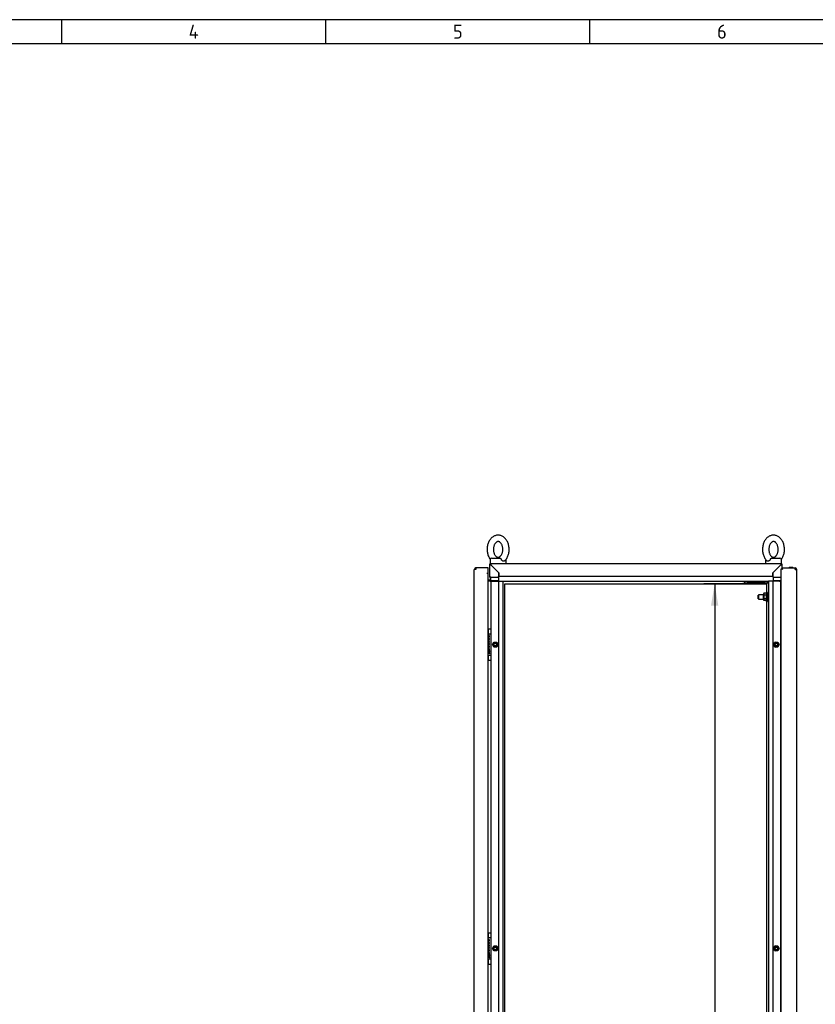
# Model space of a CAD drawing. Extents: x -11 to 412, y 11 to 308.
# Tile 4 of 9: x 104 to 204, y 163 to 288. Entities that reach past the tile are written whole.
import ezdxf
from ezdxf.lldxf.tags import DXFTag

# ---------------------------------------------------------------- set-up
doc = ezdxf.new("R2010")
doc.units = 0
doc.layers.get('0').update_dxf_attribs({"linetype": 'CONTINUOUS'})
for name, color, linetype in [('_TRANSLATION', 7, 'CONTINUOUS'), ('AE00100_03', 7, 'CONTINUOUS'), ('AE00198_03', 7, 'CONTINUOUS'), ('AE00217_25', 7, 'CONTINUOUS'), ('AE00219_00', 7, 'CONTINUOUS'), ('AE00219_03', 7, 'CONTINUOUS'), ('AE00224_00', 7, 'CONTINUOUS'), ('AE00368_00', 7, 'CONTINUOUS'), ('AE00500_10', 7, 'CONTINUOUS'), ('AE00715_01', 7, 'CONTINUOUS'), ('DEFAULT', 7, 'CONTINUOUS'), ('DV2__TRANSLATION', 7, 'CONTINUOUS'), ('F0000001_24', 7, 'CONTINUOUS'), ('F0000001_44', 7, 'CONTINUOUS'), ('F0000001_45', 7, 'CONTINUOUS'), ('M0000000_06', 7, 'CONTINUOUS'), ('M0000000_14', 7, 'CONTINUOUS'), ('M0000000_39', 7, 'CONTINUOUS'), ('M0000000_54', 7, 'CONTINUOUS'), ('M0000000_59', 7, 'CONTINUOUS'), ('M0000000_70', 7, 'CONTINUOUS')]:
    doc.layers.add(name, color=color, linetype=linetype)
doc.styles.add('SEACAD_ARIAL', font='arial.ttf')
doc.styles.add('SEACAD_ARIALI', font='ariali.ttf')
tags = doc.linetypes.add('CENTER2', pattern=[28.575, 19.05, -3.175, 3.175, -3.175]).pattern_tags.tags
tags[10:11] = [DXFTag(74, 4), DXFTag(75, 0), DXFTag(340, '0'), DXFTag(46, 0.0), DXFTag(50, 0.0), DXFTag(44, 0.0), DXFTag(45, 0.0)]
tags[8:9] = [DXFTag(74, 4), DXFTag(75, 0), DXFTag(340, '0'), DXFTag(46, 0.0), DXFTag(50, 0.0), DXFTag(44, 0.0), DXFTag(45, 0.0)]
tags[6:7] = [DXFTag(74, 4), DXFTag(75, 0), DXFTag(340, '0'), DXFTag(46, 0.0), DXFTag(50, 0.0), DXFTag(44, 0.0), DXFTag(45, 0.0)]
tags[4:5] = [DXFTag(74, 4), DXFTag(75, 0), DXFTag(340, '0'), DXFTag(46, 0.0), DXFTag(50, 0.0), DXFTag(44, 0.0), DXFTag(45, 0.0)]
doc.dimstyles.new('ISO', dxfattribs={"dimtxt": 2.75, "dimasz": 2.75, "dimexe": 1.375, "dimexo": 1.375, "dimgap": 0.6875, "dimtad": 1, "dimdec": 1, "dimlfac": 15, "dimtxsty": 'SEACAD_ARIAL', "dimblk1": '_SE_FILLED', "dimblk2": '_SE_FILLED', "dimsah": 1, "dimcen": 1.375, "dimazin": 3, "dimtfac": 0.7, "dimtdec": 3, "dimtmove": 0, "dimatfit": 3})

# ---------------------------------------------------------------- blocks, each defined once
blk = doc.blocks.new('SE1')
at = {"layer": 'AE00100_03', "color": 7, "linetype": 'CONTINUOUS'}
blk.add_line((201.06, 218.52), (201.42, 218.52), dxfattribs=at)
for centre, start, end in [((201.06, 218.44), 90, 180), ((201.42, 218.44), 0, 90)]:
    blk.add_arc(centre, 0.0867, start, end, dxfattribs=at)
at = {"layer": 'AE00198_03', "color": 7, "linetype": 'CONTINUOUS'}
for p, q in [((163.06, 210.14), (163.06, 210.62)), ((163.1, 210.62), (163.06, 210.62)), ((163.06, 206.92), (163.06, 207.4)), ((163.06, 206.92), (163.1, 206.92)), ((163.06, 172.29), (163.06, 171.8)), ((163.1, 172.29), (163.06, 172.29)), ((163.06, 169.07), (163.06, 168.59)), ((163.06, 168.59), (163.1, 168.59))]:
    blk.add_line(p, q, dxfattribs=at)
for centre, start, end in [((163.42, 210.23), 132.1747, 135.145), ((163.42, 207.32), 224.855, 227.8253), ((163.42, 171.89), 132.1747, 135.145), ((163.42, 168.98), 224.855, 227.8253)]:
    blk.add_arc(centre, 0.533, start, end, dxfattribs=at)
at = {"layer": 'AE00217_25', "color": 7, "linetype": 'CONTINUOUS'}
for p, q in [((197.19, 215.04), (197.1, 214.99)), ((197.1, 214.55), (197.1, 214.99)), ((197.19, 214.5), (197.19, 215.04)), ((197.77, 215.04), (197.19, 215.04)), ((198.4, 215.04), (198.27, 215.04)), ((197.1, 214.55), (197.19, 214.5)), ((197.19, 214.5), (197.77, 214.5)), ((198.27, 214.5), (198.4, 214.5))]:
    blk.add_line(p, q, dxfattribs=at)
at = {"layer": 'AE00219_00', "color": 7, "linetype": 'CONTINUOUS'}
for p, q in [((195.47, 216.57), (195.44, 216.54)), ((195.44, 216.54), (196.24, 216.54)), ((195.44, 216.54), (195.44, 216.5)), ((195.44, 216.5), (196.24, 216.5)), ((195.64, 216.77), (195.64, 216.74)), ((196.04, 216.74), (196.04, 216.77)), ((196.24, 216.54), (196.2, 216.57)), ((196.24, 216.5), (196.24, 216.54)), ((197.14, 216.57), (197.1, 216.54)), ((197.1, 216.54), (197.9, 216.54)), ((197.1, 216.54), (197.1, 216.5)), ((197.1, 216.5), (197.9, 216.5)), ((197.3, 216.77), (197.3, 216.74)), ((197.7, 216.74), (197.7, 216.77)), ((197.9, 216.54), (197.87, 216.57)), ((197.9, 216.5), (197.9, 216.54))]:
    blk.add_line(p, q, dxfattribs=at)
at = {"layer": 'AE00219_03', "color": 7, "linetype": 'CONTINUOUS'}
for p, q in [((201.98, 210.67), (201.97, 210.67)), ((201.98, 209.87), (201.98, 210.67)), ((201.97, 209.87), (201.98, 209.87)), ((201.98, 172.34), (201.97, 172.34)), ((201.97, 171.54), (201.98, 171.54)), ((201.98, 171.54), (201.98, 172.34))]:
    blk.add_line(p, q, dxfattribs=at)
at = {"layer": 'AE00224_00', "color": 7, "linetype": 'CONTINUOUS'}
for p, q in [((197.84, 215.23), (197.77, 215.14)), ((197.77, 214.4), (197.77, 215.14)), ((198.1, 215.23), (197.84, 215.23)), ((198.1, 215), (197.84, 215)), ((198.17, 215.34), (198.1, 215.17)), ((198.1, 215.23), (198.1, 215.12)), ((198.1, 215.12), (198.1, 215)), ((198.1, 215), (198.1, 214.77)), ((198.17, 214.2), (198.17, 215.34)), ((198.27, 215.34), (198.17, 215.34)), ((198.27, 214.2), (198.27, 215.34)), ((197.77, 214.4), (197.84, 214.31)), ((198.1, 214.54), (197.84, 214.54)), ((198.1, 214.31), (197.84, 214.31)), ((198.1, 214.77), (198.1, 214.54)), ((198.1, 214.54), (198.1, 214.42)), ((198.1, 214.42), (198.1, 214.31)), ((198.1, 214.37), (198.17, 214.2)), ((198.17, 214.2), (198.27, 214.2))]:
    blk.add_line(p, q, dxfattribs=at)
for points, knots in [([(197.84, 215.23), (197.81, 215.2), (197.8, 215.16), (197.8, 215.11), (197.8, 215.1), (197.8, 215.08), (197.8, 215.07), (197.82, 215.04), (197.83, 215.02), (197.84, 215)], [0, 0, 0, 0, 0.5, 0.5, 0.625, 0.625, 0.75, 0.75, 1, 1, 1, 1]), ([(197.84, 215), (197.83, 214.96), (197.82, 214.93), (197.8, 214.87), (197.8, 214.85), (197.8, 214.81), (197.8, 214.79), (197.8, 214.73), (197.8, 214.69), (197.82, 214.61), (197.83, 214.58), (197.84, 214.54)], [0, 0, 0, 0, 0.25, 0.25, 0.375, 0.375, 0.5, 0.5, 0.75, 0.75, 1, 1, 1, 1]), ([(197.84, 214.54), (197.81, 214.5), (197.8, 214.46), (197.8, 214.41), (197.8, 214.4), (197.8, 214.38), (197.8, 214.38), (197.82, 214.35), (197.83, 214.33), (197.84, 214.31)], [0, 0, 0, 0, 0.5, 0.5, 0.625, 0.625, 0.75, 0.75, 1, 1, 1, 1])]:
    blk.add_open_spline(points, degree=3, knots=knots, dxfattribs=at)
at = {"layer": 'AE00368_00', "color": 7, "linetype": 'CONTINUOUS'}
for p, q in [((195.16, 216.77), (195.16, 216.74)), ((195.16, 216.74), (195.37, 216.74)), ((196.52, 216.74), (196.52, 216.77)), ((196.82, 216.77), (196.82, 216.74)), ((198.18, 216.74), (198.18, 216.77))]:
    blk.add_line(p, q, dxfattribs=at)
for centre, start, end in [((195.41, 216.78), 270, 343.3985), ((196.26, 216.78), 196.6015, 270), ((197.08, 216.78), 270, 343.3985), ((197.93, 216.78), 196.6015, 270)]:
    blk.add_arc(centre, 0.0467, start, end, dxfattribs=at)
at = {"layer": 'AE00500_10', "color": 7, "linetype": 'CONTINUOUS'}
for p, q in [((199.97, 210.58), (200, 210.58)), ((200, 209.96), (199.97, 209.96)), ((163.58, 208.77), (163.76, 209.08)), ((163.76, 208.46), (163.58, 208.77)), ((163.65, 208.77), (163.79, 209.02)), ((163.79, 208.52), (163.65, 208.77)), ((163.76, 209.08), (164.12, 209.08)), ((163.79, 209.02), (164.08, 209.02)), ((164.08, 209.02), (164.23, 208.77)), ((164.23, 208.77), (164.08, 208.52)), ((164.12, 209.08), (164.3, 208.77)), ((164.3, 208.77), (164.12, 208.46)), ((199.04, 208.77), (199.22, 209.08)), ((199.22, 208.46), (199.04, 208.77)), ((199.12, 208.77), (199.26, 209.02)), ((199.26, 208.52), (199.12, 208.77)), ((199.23, 209.08), (199.58, 209.08)), ((199.26, 209.02), (199.55, 209.02)), ((199.55, 209.02), (199.69, 208.77)), ((199.69, 208.77), (199.55, 208.52)), ((199.59, 209.08), (199.77, 208.77)), ((199.77, 208.77), (199.59, 208.46)), ((164.12, 208.46), (163.76, 208.46)), ((164.08, 208.52), (163.79, 208.52)), ((199.58, 208.46), (199.23, 208.46)), ((199.55, 208.52), (199.26, 208.52)), ((199.97, 207.58), (200, 207.58)), ((200, 206.96), (199.97, 206.96)), ((199.97, 172.25), (200, 172.25)), ((200, 171.62), (199.97, 171.62)), ((163.58, 170.44), (163.76, 170.75)), ((163.76, 170.13), (163.58, 170.44)), ((163.65, 170.44), (163.79, 170.69)), ((163.79, 170.19), (163.65, 170.44)), ((163.76, 170.75), (164.12, 170.75)), ((163.79, 170.69), (164.08, 170.69)), ((164.08, 170.19), (163.79, 170.19)), ((164.08, 170.69), (164.23, 170.44)), ((164.23, 170.44), (164.08, 170.19)), ((164.12, 170.75), (164.3, 170.44)), ((164.3, 170.44), (164.12, 170.13)), ((199.04, 170.44), (199.22, 170.75)), ((199.22, 170.13), (199.04, 170.44)), ((199.12, 170.44), (199.26, 170.69)), ((199.26, 170.19), (199.12, 170.44)), ((199.23, 170.75), (199.58, 170.75)), ((199.26, 170.69), (199.55, 170.69)), ((199.55, 170.19), (199.26, 170.19)), ((199.55, 170.69), (199.69, 170.44)), ((199.69, 170.44), (199.55, 170.19)), ((199.59, 170.75), (199.77, 170.44)), ((199.77, 170.44), (199.59, 170.13)), ((164.12, 170.12), (163.76, 170.12)), ((199.58, 170.12), (199.23, 170.12)), ((199.97, 169.25), (200, 169.25)), ((200, 168.62), (199.97, 168.62))]:
    blk.add_line(p, q, dxfattribs=at)
for centre in [(163.94, 208.77), (199.4, 208.77), (163.94, 170.44), (199.4, 170.44)]:
    blk.add_circle(centre, 0.164, dxfattribs=at)
for centre, radius, start, end in [((163.58, 208.77), 0.00333, 150, 210), ((163.94, 208.77), 0.2, 75, 15), ((163.76, 209.08), 0.00333, 90, 150), ((164.12, 209.08), 0.00333, 30, 90), ((164.3, 208.77), 0.00333, 330, 30), ((199.05, 208.77), 0.00333, 150, 210), ((199.4, 208.77), 0.2, 75, 15), ((199.23, 209.08), 0.00333, 90, 150), ((199.58, 209.08), 0.00333, 30, 90), ((199.76, 208.77), 0.00333, 330, 30), ((163.76, 208.46), 0.00333, 210, 270), ((164.12, 208.46), 0.00333, 270, 330), ((199.23, 208.46), 0.00333, 210, 270), ((199.58, 208.46), 0.00333, 270, 330), ((163.58, 170.44), 0.00333, 150, 210), ((163.94, 170.44), 0.2, 75, 15), ((163.76, 170.75), 0.00333, 90, 150), ((164.12, 170.75), 0.00333, 30, 90), ((164.3, 170.44), 0.00333, 330, 30), ((199.05, 170.44), 0.00333, 150, 210), ((199.4, 170.44), 0.2, 75, 15), ((199.23, 170.75), 0.00333, 90, 150), ((199.58, 170.75), 0.00333, 30, 90), ((199.76, 170.44), 0.00333, 330, 30), ((163.76, 170.13), 0.00333, 210, 270), ((164.12, 170.13), 0.00333, 270, 330), ((199.23, 170.13), 0.00333, 210, 270), ((199.58, 170.13), 0.00333, 270, 330)]:
    blk.add_arc(centre, radius, start, end, dxfattribs=at)
at = {"layer": 'AE00715_01', "color": 7, "linetype": 'CONTINUOUS'}
for p, q in [((163.3, 219.47), (163.3, 219)), ((163.3, 219), (163.39, 219)), ((163.5, 219.67), (164.52, 219.67)), ((163.9, 219), (164.71, 219)), ((165.3, 219), (165.3, 219.47)), ((198.04, 219.47), (198.04, 219)), ((198.64, 219), (199.44, 219)), ((198.82, 219.67), (199.84, 219.67)), ((199.95, 219), (200.04, 219)), ((200.04, 219), (200.04, 219.47))]:
    blk.add_line(p, q, dxfattribs=at)
for centre, start, end in [((163.5, 219.47), 90, 180), ((165.1, 219.47), 0, 10.752), ((198.24, 219.47), 169.1429, 180), ((199.84, 219.47), 0, 90)]:
    blk.add_arc(centre, 0.2, start, end, dxfattribs=at)
for points, knots in [([(164.3, 222.57), (164.26, 222.57), (164.17, 222.57), (164, 222.53), (163.83, 222.47), (163.66, 222.38), (163.51, 222.26), (163.37, 222.11), (163.24, 221.94), (163.13, 221.76), (163.04, 221.55), (162.98, 221.33), (162.93, 221.1), (162.91, 220.86), (162.92, 220.62), (162.94, 220.39), (162.99, 220.16), (163.06, 219.94), (163.16, 219.73), (163.25, 219.59), (163.3, 219.52), (163.31, 219.51)], [0, 0, 0, 0, 0.0324562, 0.0816786, 0.1309184, 0.1805933, 0.2310267, 0.282371, 0.334587, 0.3874859, 0.4408208, 0.4943779, 0.548, 0.6016517, 0.6553516, 0.7091432, 0.7630646, 0.8171615, 0.8714486, 0.9258621, 0.938263, 0.938263, 0.938263, 0.938263]), ([(165.14, 219.32), (165.19, 219.38), (165.28, 219.47), (165.4, 219.64), (165.5, 219.84), (165.58, 220.05), (165.65, 220.27), (165.68, 220.5), (165.7, 220.74), (165.69, 220.98), (165.66, 221.21), (165.6, 221.44), (165.52, 221.66), (165.42, 221.86), (165.3, 222.04), (165.16, 222.21), (165, 222.34), (164.83, 222.45), (164.65, 222.52), (164.47, 222.56), (164.36, 222.57), (164.3, 222.57)], [0, 0, 0, 0, 0.051244, 0.103659, 0.156694, 0.210102, 0.263683, 0.317311, 0.370969, 0.424686, 0.478503, 0.532464, 0.586609, 0.640939, 0.695352, 0.749621, 0.803421, 0.856393, 0.908286, 0.959071, 1, 1, 1, 1]), ([(199.04, 222.57), (198.99, 222.57), (198.9, 222.57), (198.74, 222.53), (198.56, 222.47), (198.4, 222.38), (198.24, 222.26), (198.1, 222.11), (197.97, 221.94), (197.87, 221.76), (197.78, 221.55), (197.71, 221.33), (197.67, 221.1), (197.65, 220.86), (197.65, 220.62), (197.68, 220.39), (197.72, 220.16), (197.8, 219.94), (197.89, 219.73), (198.01, 219.54), (198.12, 219.4), (198.19, 219.34), (198.21, 219.33)], [0, 0, 0, 0, 0.032451, 0.081666, 0.130899, 0.180566, 0.230992, 0.282328, 0.334536, 0.387427, 0.440754, 0.494303, 0.547917, 0.601561, 0.655252, 0.709036, 0.762949, 0.817038, 0.871317, 0.925722, 0.980051, 1, 1, 1, 1]), ([(200.03, 219.51), (200.07, 219.55), (200.14, 219.66), (200.24, 219.84), (200.32, 220.05), (200.38, 220.27), (200.42, 220.5), (200.43, 220.74), (200.42, 220.98), (200.39, 221.21), (200.33, 221.44), (200.26, 221.66), (200.15, 221.86), (200.03, 222.04), (199.89, 222.21), (199.73, 222.34), (199.56, 222.45), (199.38, 222.52), (199.2, 222.56), (199.09, 222.57), (199.04, 222.57)], [0.0619842, 0.0619842, 0.0619842, 0.0619842, 0.1038465, 0.15687, 0.2102672, 0.263837, 0.3174534, 0.3711004, 0.4248059, 0.4786124, 0.5325621, 0.5866953, 0.6410136, 0.6954158, 0.7496736, 0.8034617, 0.8564226, 0.9083055, 0.9590799, 1, 1, 1, 1]), ([(164.3, 221.77), (164.32, 221.77), (164.35, 221.77), (164.42, 221.75), (164.5, 221.71), (164.58, 221.65), (164.66, 221.56), (164.74, 221.44), (164.8, 221.31), (164.85, 221.15), (164.88, 220.99), (164.9, 220.81), (164.89, 220.64), (164.87, 220.47), (164.83, 220.31), (164.77, 220.16), (164.7, 220.04), (164.62, 219.94), (164.54, 219.86), (164.46, 219.81), (164.38, 219.78), (164.3, 219.77), (164.22, 219.78), (164.14, 219.81), (164.05, 219.87), (163.97, 219.96), (163.89, 220.07), (163.82, 220.2), (163.77, 220.35), (163.73, 220.51), (163.71, 220.68), (163.71, 220.86), (163.73, 221.03), (163.77, 221.19), (163.82, 221.34), (163.89, 221.47), (163.97, 221.58), (164.05, 221.66), (164.13, 221.72), (164.21, 221.76), (164.27, 221.77), (164.3, 221.77), (164.3, 221.77)], [0, 0, 0, 0, 0.012202, 0.041202, 0.067065, 0.091509, 0.117528, 0.142885, 0.168062, 0.193234, 0.218478, 0.243795, 0.269143, 0.294454, 0.319651, 0.344689, 0.369566, 0.39436, 0.419224, 0.444524, 0.470996, 0.499992, 0.533369, 0.559864, 0.584607, 0.610964, 0.636435, 0.661629, 0.686793, 0.712016, 0.737317, 0.762662, 0.787994, 0.813225, 0.838306, 0.86322, 0.888022, 0.912846, 0.937982, 0.964056, 0.992233, 1, 1, 1, 1]), ([(199.04, 221.77), (199.05, 221.77), (199.09, 221.77), (199.15, 221.75), (199.23, 221.71), (199.31, 221.65), (199.39, 221.56), (199.47, 221.44), (199.53, 221.31), (199.58, 221.15), (199.62, 220.99), (199.63, 220.81), (199.63, 220.64), (199.6, 220.47), (199.56, 220.31), (199.5, 220.16), (199.43, 220.04), (199.36, 219.94), (199.28, 219.86), (199.19, 219.81), (199.11, 219.78), (199.03, 219.77), (198.95, 219.78), (198.87, 219.81), (198.79, 219.87), (198.7, 219.96), (198.62, 220.07), (198.56, 220.2), (198.5, 220.35), (198.47, 220.51), (198.45, 220.68), (198.45, 220.86), (198.47, 221.03), (198.5, 221.19), (198.56, 221.34), (198.62, 221.47), (198.7, 221.58), (198.78, 221.66), (198.86, 221.72), (198.94, 221.76), (199, 221.77), (199.03, 221.77), (199.04, 221.77)], [0, 0, 0, 0, 0.012202, 0.041202, 0.067065, 0.091509, 0.117528, 0.142885, 0.168062, 0.193234, 0.218478, 0.243795, 0.269143, 0.294454, 0.319651, 0.344689, 0.369566, 0.39436, 0.419224, 0.444524, 0.470996, 0.499992, 0.533369, 0.559864, 0.584607, 0.610964, 0.636435, 0.661629, 0.686793, 0.712016, 0.737317, 0.762662, 0.787994, 0.813225, 0.838306, 0.86322, 0.888022, 0.912846, 0.937982, 0.964056, 0.992233, 1, 1, 1, 1]), ([(164.52, 219.67), (164.53, 219.67), (164.54, 219.67), (164.56, 219.66), (164.57, 219.66), (164.59, 219.65), (164.59, 219.64), (164.61, 219.63), (164.62, 219.62), (164.64, 219.6), (164.65, 219.59), (164.66, 219.57), (164.67, 219.56), (164.7, 219.52), (164.71, 219.5), (164.73, 219.47)], [0, 0, 0, 0, 0.125, 0.125, 0.25, 0.25, 0.375, 0.375, 0.5, 0.5, 0.625, 0.625, 0.75, 0.75, 1, 1, 1, 1]), ([(165.14, 219.32), (165.13, 219.32), (165.12, 219.31), (165.1, 219.3), (165.09, 219.29), (165.07, 219.28), (165.06, 219.28), (165.04, 219.27), (165.02, 219.27), (165, 219.27), (164.99, 219.27), (164.96, 219.28), (164.95, 219.28), (164.92, 219.29), (164.91, 219.3), (164.88, 219.31), (164.87, 219.32), (164.83, 219.34), (164.81, 219.36), (164.77, 219.4), (164.76, 219.41), (164.74, 219.44), (164.73, 219.46), (164.73, 219.47)], [0.2577288, 0.2577288, 0.2577288, 0.2577288, 0.3125, 0.3125, 0.375, 0.375, 0.4375, 0.4375, 0.5, 0.5, 0.5625, 0.5625, 0.625, 0.625, 0.6875, 0.6875, 0.75, 0.75, 0.875, 0.875, 0.9375, 0.9375, 1, 1, 1, 1]), ([(198.62, 219.47), (198.6, 219.44), (198.58, 219.41), (198.54, 219.36), (198.51, 219.34), (198.47, 219.32), (198.46, 219.31), (198.44, 219.3), (198.42, 219.29), (198.4, 219.28), (198.38, 219.28), (198.36, 219.27), (198.34, 219.27), (198.32, 219.27), (198.31, 219.27), (198.28, 219.28), (198.27, 219.28), (198.25, 219.29), (198.24, 219.3), (198.22, 219.31), (198.21, 219.32), (198.21, 219.32)], [0, 0, 0, 0, 0.125, 0.125, 0.25, 0.25, 0.3125, 0.3125, 0.375, 0.375, 0.4375, 0.4375, 0.5, 0.5, 0.5625, 0.5625, 0.625, 0.625, 0.6875, 0.6875, 0.7450797, 0.7450797, 0.7450797, 0.7450797]), ([(198.62, 219.47), (198.63, 219.5), (198.65, 219.52), (198.67, 219.56), (198.68, 219.57), (198.7, 219.59), (198.7, 219.6), (198.72, 219.62), (198.73, 219.63), (198.75, 219.64), (198.76, 219.65), (198.77, 219.66), (198.78, 219.66), (198.8, 219.67), (198.81, 219.67), (198.82, 219.67)], [0, 0, 0, 0, 0.25, 0.25, 0.375, 0.375, 0.5, 0.5, 0.625, 0.625, 0.75, 0.75, 0.875, 0.875, 1, 1, 1, 1])]:
    blk.add_open_spline(points, degree=3, knots=knots, dxfattribs=at)
at = {"layer": 'DV2__TRANSLATION', "color": 7, "linetype": 'CENTER2'}
for p, q in [((165.17, 216.44), (198.17, 216.44)), ((165.17, 87.77), (165.17, 216.44)), ((198.17, 216.44), (198.17, 87.77))]:
    blk.add_line(p, q, dxfattribs=at)
at = {"layer": 'F0000001_24', "color": 7, "linetype": 'CONTINUOUS'}
for p, q in [((163.04, 210.14), (163.34, 210.14)), ((163.1, 210.69), (163.1, 210.7)), ((163.1, 210.15), (163.1, 210.69)), ((163.1, 210.14), (163.1, 210.15)), ((163.14, 210.74), (163.34, 210.74)), ((163.37, 210.7), (163.37, 210.69)), ((163.37, 210.69), (163.37, 210.15)), ((163.37, 210.15), (163.37, 210.1)), ((163.37, 210.1), (163.37, 207.44)), ((163.06, 209.26), (163.04, 209.26)), ((163.04, 209.24), (163.06, 209.24)), ((163.06, 208.99), (163.04, 208.99)), ((163.04, 208.98), (163.06, 208.98)), ((163.06, 208.73), (163.04, 208.73)), ((163.04, 208.71), (163.06, 208.71)), ((163.11, 209.68), (163.11, 209.68)), ((163.11, 209.68), (163.11, 209.66)), ((163.11, 209.66), (163.11, 209.66)), ((163.2, 208.65), (163.04, 208.65)), ((163.04, 208.63), (163.08, 208.63)), ((163.06, 208.29), (163.06, 208.02)), ((163.06, 208.02), (163.06, 208.02)), ((163.06, 208.02), (163.07, 208.02)), ((163.08, 208.04), (163.08, 208.29)), ((163.13, 208.63), (163.2, 208.63)), ((163.2, 208.63), (163.2, 208.65)), ((163.24, 207.94), (163.24, 207.97)), ((163.24, 207.64), (163.24, 207.67)), ((163.37, 207.44), (163.37, 207.4)), ((163.34, 207.4), (163.04, 207.4)), ((163.1, 207.4), (163.1, 207.4)), ((163.1, 206.85), (163.1, 207.4)), ((163.1, 206.84), (163.1, 206.85)), ((163.14, 206.8), (163.34, 206.8)), ((163.37, 207.4), (163.37, 206.85)), ((163.37, 206.85), (163.37, 206.84)), ((163.04, 171.8), (163.34, 171.8)), ((163.1, 172.36), (163.1, 172.37)), ((163.1, 171.81), (163.1, 172.36)), ((163.1, 171.8), (163.1, 171.81)), ((163.14, 172.4), (163.34, 172.4)), ((163.37, 172.37), (163.37, 172.36)), ((163.37, 172.36), (163.37, 171.81)), ((163.37, 171.81), (163.37, 171.77)), ((163.37, 171.77), (163.37, 169.1)), ((163.06, 170.93), (163.04, 170.93)), ((163.04, 170.91), (163.06, 170.91)), ((163.06, 170.66), (163.04, 170.66)), ((163.04, 170.64), (163.06, 170.64)), ((163.06, 170.39), (163.04, 170.39)), ((163.04, 170.38), (163.06, 170.38)), ((163.2, 170.32), (163.04, 170.32)), ((163.04, 170.3), (163.08, 170.3)), ((163.11, 171.35), (163.11, 171.35)), ((163.11, 171.35), (163.11, 171.33)), ((163.11, 171.33), (163.11, 171.33)), ((163.13, 170.3), (163.2, 170.3)), ((163.2, 170.3), (163.2, 170.32)), ((163.34, 169.07), (163.04, 169.07)), ((163.06, 169.96), (163.06, 169.69)), ((163.06, 169.69), (163.06, 169.69)), ((163.06, 169.69), (163.07, 169.69)), ((163.08, 169.71), (163.08, 169.96)), ((163.1, 169.06), (163.1, 169.07)), ((163.1, 168.52), (163.1, 169.06)), ((163.24, 169.6), (163.24, 169.64)), ((163.24, 169.3), (163.24, 169.34)), ((163.37, 169.1), (163.37, 169.06)), ((163.37, 169.06), (163.37, 168.52)), ((163.1, 168.5), (163.1, 168.52)), ((163.14, 168.47), (163.34, 168.47)), ((163.37, 168.52), (163.37, 168.5))]:
    blk.add_line(p, q, dxfattribs=at)
for centre in [(163.2, 207.81), (163.2, 169.47)]:
    blk.add_circle(centre, 0.041, dxfattribs=at)
for centre, radius, start, end in [((163.14, 210.7), 0.0333, 90, 180), ((163.34, 210.7), 0.0333, 0, 90), ((163.34, 210.1), 0.0333, 0, 90), ((162.93, 207.79), 0.152, 313.1112, 335.4085), ((163.21, 207.82), 0.152, 131.3534, 155.4085), ((163.34, 207.44), 0.0333, 270, 0), ((163.14, 206.84), 0.0333, 180, 270), ((163.34, 206.84), 0.0333, 270, 0), ((163.14, 172.37), 0.0333, 90, 180), ((163.34, 172.37), 0.0333, 0, 90), ((163.34, 171.77), 0.0333, 0, 90), ((162.93, 169.46), 0.152, 313.1112, 335.4085), ((163.21, 169.49), 0.152, 131.3534, 155.4085), ((163.34, 169.1), 0.0333, 270, 0), ((163.14, 168.5), 0.0333, 180, 270), ((163.34, 168.5), 0.0333, 270, 0)]:
    blk.add_arc(centre, radius, start, end, dxfattribs=at)
for points, knots in [([(163.11, 209.66), (163.18, 209.68), (163.2, 209.75), (163.2, 209.79), (163.2, 209.87), (163.15, 209.94), (163.06, 209.94), (163.05, 209.94), (163.04, 209.94), (163.04, 209.94)], [0, 0, 0, 0, 0.2499787, 0.2499787, 0.2499787, 0.4999858, 0.4999858, 0.4999858, 0.518742, 0.518742, 0.518742, 0.518742]), ([(163.04, 209.92), (163.04, 209.92), (163.05, 209.92), (163.06, 209.92), (163.14, 209.92), (163.18, 209.85), (163.18, 209.79)], [0.6361807, 0.6361807, 0.6361807, 0.6361807, 0.6652315, 0.6652315, 0.6652315, 1, 1, 1, 1]), ([(163.2, 209.46), (163.2, 209.53), (163.15, 209.6), (163.06, 209.6), (163.05, 209.6), (163.04, 209.6), (163.04, 209.6)], [0, 0, 0, 0, 0.3333333, 0.3333333, 0.3333333, 0.3583413, 0.3583413, 0.3583413, 0.3583413]), ([(163.04, 209.58), (163.04, 209.58), (163.05, 209.58), (163.06, 209.58), (163.14, 209.58), (163.18, 209.52), (163.18, 209.46), (163.18, 209.4), (163.14, 209.33), (163.06, 209.33)], [0.4783249, 0.4783249, 0.4783249, 0.4783249, 0.5, 0.5, 0.5, 0.75, 0.75, 0.75, 1, 1, 1, 1]), ([(163.04, 209.32), (163.04, 209.32), (163.05, 209.32), (163.06, 209.32), (163.16, 209.32), (163.2, 209.39), (163.2, 209.46)], [0.4183676, 0.4183676, 0.4183676, 0.4183676, 0.5, 0.5, 0.5, 1, 1, 1, 1]), ([(163.11, 208.99), (163.18, 209.01), (163.2, 209.07), (163.2, 209.12), (163.2, 209.19), (163.15, 209.26), (163.06, 209.26)], [0, 0, 0, 0, 0.500028, 0.500028, 0.500028, 1, 1, 1, 1]), ([(163.06, 209.24), (163.14, 209.24), (163.18, 209.18), (163.18, 209.12), (163.18, 209.06), (163.14, 208.99), (163.06, 208.99)], [0, 0, 0, 0, 0.333291, 0.333291, 0.333291, 1, 1, 1, 1]), ([(163.06, 208.98), (163.14, 208.98), (163.18, 208.91), (163.18, 208.85), (163.18, 208.79), (163.14, 208.73), (163.06, 208.73)], [0, 0, 0, 0, 0.670744, 0.670744, 0.670744, 1, 1, 1, 1]), ([(163.04, 208.37), (163.04, 208.37), (163.05, 208.37), (163.06, 208.37), (163.16, 208.37), (163.2, 208.44), (163.2, 208.51)], [0.4183715, 0.4183715, 0.4183715, 0.4183715, 0.5, 0.5, 0.5, 1, 1, 1, 1]), ([(163.2, 208.16), (163.2, 208.24), (163.15, 208.31), (163.06, 208.31), (163.05, 208.31), (163.04, 208.31), (163.04, 208.31)], [0, 0, 0, 0, 0.3336663, 0.3336663, 0.3336663, 0.3587055, 0.3587055, 0.3587055, 0.3587055]), ([(163.08, 208.63), (163.15, 208.62), (163.18, 208.56), (163.18, 208.51), (163.18, 208.45), (163.14, 208.38), (163.06, 208.38)], [0, 0, 0, 0, 0.5, 0.5, 0.5, 1, 1, 1, 1]), ([(163.07, 207.73), (163.1, 207.67), (163.17, 207.64), (163.23, 207.64), (163.23, 207.64), (163.23, 207.64), (163.24, 207.64)], [0, 0, 0, 0, 0.5, 0.5, 0.5, 1, 1, 1, 1]), ([(163.08, 208.29), (163.15, 208.28), (163.18, 208.22), (163.18, 208.16), (163.18, 208.11), (163.15, 208.05), (163.08, 208.04)], [0, 0, 0, 0, 0.5, 0.5, 0.5, 1, 1, 1, 1]), ([(163.24, 207.67), (163.23, 207.67), (163.23, 207.67), (163.23, 207.67), (163.16, 207.67), (163.09, 207.72), (163.09, 207.81), (163.09, 207.85), (163.11, 207.88), (163.13, 207.91), (163.16, 207.93), (163.19, 207.94), (163.23, 207.94), (163.23, 207.94), (163.23, 207.94), (163.24, 207.94)], [0, 0, 0, 0, 0.2, 0.2, 0.2, 0.4, 0.4, 0.4, 0.6, 0.6, 0.6, 0.8, 0.8, 0.8, 1, 1, 1, 1]), ([(163.24, 207.97), (163.23, 207.97), (163.23, 207.97), (163.23, 207.97), (163.18, 207.97), (163.14, 207.96), (163.11, 207.93)], [0, 0, 0, 0, 0.5, 0.5, 0.5, 1, 1, 1, 1]), ([(163.11, 171.33), (163.18, 171.35), (163.2, 171.41), (163.2, 171.46), (163.2, 171.53), (163.15, 171.6), (163.06, 171.6), (163.05, 171.6), (163.04, 171.6), (163.04, 171.6)], [0, 0, 0, 0, 0.2499787, 0.2499787, 0.2499787, 0.4999858, 0.4999858, 0.4999858, 0.518742, 0.518742, 0.518742, 0.518742]), ([(163.04, 171.58), (163.04, 171.59), (163.05, 171.59), (163.06, 171.59), (163.14, 171.59), (163.18, 171.52), (163.18, 171.46)], [0.6361807, 0.6361807, 0.6361807, 0.6361807, 0.6652315, 0.6652315, 0.6652315, 1, 1, 1, 1]), ([(163.2, 171.12), (163.2, 171.2), (163.15, 171.27), (163.06, 171.27), (163.05, 171.27), (163.04, 171.27), (163.04, 171.27)], [0, 0, 0, 0, 0.3333333, 0.3333333, 0.3333333, 0.3583413, 0.3583413, 0.3583413, 0.3583413]), ([(163.04, 171.25), (163.04, 171.25), (163.05, 171.25), (163.06, 171.25), (163.14, 171.25), (163.18, 171.18), (163.18, 171.12), (163.18, 171.06), (163.14, 171), (163.06, 171)], [0.4783249, 0.4783249, 0.4783249, 0.4783249, 0.5, 0.5, 0.5, 0.75, 0.75, 0.75, 1, 1, 1, 1]), ([(163.04, 170.98), (163.04, 170.98), (163.05, 170.98), (163.06, 170.98), (163.16, 170.98), (163.2, 171.06), (163.2, 171.12)], [0.4183676, 0.4183676, 0.4183676, 0.4183676, 0.5, 0.5, 0.5, 1, 1, 1, 1]), ([(163.04, 170.03), (163.04, 170.03), (163.05, 170.03), (163.06, 170.03), (163.16, 170.03), (163.2, 170.11), (163.2, 170.17)], [0.4183715, 0.4183715, 0.4183715, 0.4183715, 0.5, 0.5, 0.5, 1, 1, 1, 1]), ([(163.11, 170.65), (163.18, 170.68), (163.2, 170.74), (163.2, 170.78), (163.2, 170.86), (163.15, 170.93), (163.06, 170.93)], [0, 0, 0, 0, 0.500028, 0.500028, 0.500028, 1, 1, 1, 1]), ([(163.06, 170.91), (163.14, 170.91), (163.18, 170.85), (163.18, 170.78), (163.18, 170.72), (163.14, 170.66), (163.06, 170.66)], [0, 0, 0, 0, 0.333291, 0.333291, 0.333291, 1, 1, 1, 1]), ([(163.06, 170.64), (163.14, 170.64), (163.18, 170.58), (163.18, 170.52), (163.18, 170.46), (163.14, 170.4), (163.06, 170.39)], [0, 0, 0, 0, 0.670744, 0.670744, 0.670744, 1, 1, 1, 1]), ([(163.08, 170.3), (163.15, 170.29), (163.18, 170.23), (163.18, 170.17), (163.18, 170.11), (163.14, 170.05), (163.06, 170.05)], [0, 0, 0, 0, 0.5, 0.5, 0.5, 1, 1, 1, 1]), ([(163.2, 169.83), (163.2, 169.9), (163.15, 169.97), (163.06, 169.97), (163.05, 169.97), (163.04, 169.97), (163.04, 169.97)], [0, 0, 0, 0, 0.3336663, 0.3336663, 0.3336663, 0.3587055, 0.3587055, 0.3587055, 0.3587055]), ([(163.07, 169.4), (163.1, 169.33), (163.17, 169.3), (163.23, 169.3), (163.23, 169.3), (163.23, 169.3), (163.24, 169.3)], [0, 0, 0, 0, 0.5, 0.5, 0.5, 1, 1, 1, 1]), ([(163.08, 169.96), (163.15, 169.95), (163.18, 169.89), (163.18, 169.83), (163.18, 169.78), (163.15, 169.72), (163.08, 169.71)], [0, 0, 0, 0, 0.5, 0.5, 0.5, 1, 1, 1, 1]), ([(163.24, 169.34), (163.23, 169.34), (163.23, 169.34), (163.23, 169.34), (163.16, 169.34), (163.09, 169.38), (163.09, 169.47), (163.09, 169.51), (163.11, 169.55), (163.13, 169.57), (163.16, 169.59), (163.19, 169.61), (163.23, 169.61), (163.23, 169.61), (163.23, 169.6), (163.24, 169.6)], [0, 0, 0, 0, 0.2, 0.2, 0.2, 0.4, 0.4, 0.4, 0.6, 0.6, 0.6, 0.8, 0.8, 0.8, 1, 1, 1, 1]), ([(163.24, 169.64), (163.23, 169.64), (163.23, 169.64), (163.23, 169.64), (163.18, 169.64), (163.14, 169.63), (163.11, 169.6)], [0, 0, 0, 0, 0.5, 0.5, 0.5, 1, 1, 1, 1])]:
    blk.add_open_spline(points, degree=3, knots=knots, dxfattribs=at)
for points in [[(163.06, 209.33), (163.05, 209.33), (163.04, 209.33), (163.04, 209.34)], [(163.06, 208.71), (163.15, 208.71), (163.2, 208.78), (163.2, 208.85)], [(163.18, 209.79), (163.18, 209.75), (163.16, 209.7), (163.11, 209.68)], [(163.2, 208.85), (163.2, 208.9), (163.18, 208.96), (163.11, 208.99)], [(163.06, 208.38), (163.05, 208.38), (163.04, 208.38), (163.04, 208.39)], [(163.04, 208.29), (163.04, 208.29), (163.05, 208.29), (163.06, 208.29)], [(163.07, 207.88), (163.07, 207.9), (163.06, 207.91), (163.04, 207.92)], [(163.07, 208.02), (163.16, 208.03), (163.2, 208.1), (163.2, 208.16)], [(163.2, 208.51), (163.2, 208.56), (163.17, 208.61), (163.13, 208.63)], [(163.18, 171.46), (163.18, 171.42), (163.16, 171.37), (163.11, 171.35)], [(163.06, 171), (163.05, 171), (163.04, 171), (163.04, 171)], [(163.06, 170.38), (163.15, 170.38), (163.2, 170.45), (163.2, 170.52)], [(163.2, 170.52), (163.2, 170.57), (163.18, 170.63), (163.11, 170.65)], [(163.2, 170.17), (163.2, 170.23), (163.17, 170.27), (163.13, 170.3)], [(163.06, 170.05), (163.05, 170.05), (163.04, 170.05), (163.04, 170.05)], [(163.04, 169.96), (163.04, 169.96), (163.05, 169.96), (163.06, 169.96)], [(163.07, 169.55), (163.07, 169.57), (163.06, 169.58), (163.04, 169.59)], [(163.07, 169.69), (163.16, 169.7), (163.2, 169.77), (163.2, 169.83)]]:
    blk.add_open_spline(points, degree=3, dxfattribs=at)
at = {"layer": 'F0000001_44', "color": 7, "linetype": 'CONTINUOUS'}
for p, q in [((200, 218.34), (200.1, 218.34)), ((200, 85.87), (200, 218.34)), ((200.1, 218.34), (200.19, 218.25)), ((200.14, 218.44), (200.14, 218.3)), ((200.14, 218.44), (201.78, 218.44)), ((200.14, 218.3), (200.19, 218.25)), ((201.78, 218.44), (201.78, 218.44)), ((201.78, 218.25), (201.97, 218.25)), ((201.97, 85.96), (201.97, 218.25))]:
    blk.add_line(p, q, dxfattribs=at)
for centre, radius, start, end in [((201.78, 218.25), 0.187, 0, 90), ((191.51, 218.27), 10.27, 359.8886, 0.9299)]:
    blk.add_arc(centre, radius, start, end, dxfattribs=at)
at = {"layer": 'F0000001_45', "color": 7, "linetype": 'CONTINUOUS'}
for p, q in [((161.3, 85.96), (161.3, 218.25)), ((161.49, 218.25), (161.3, 218.25)), ((163.04, 218.44), (161.49, 218.44)), ((161.49, 218.44), (161.49, 218.44)), ((162.88, 217.77), (162.88, 217.77)), ((162.88, 217.77), (163.04, 217.77)), ((162.89, 217.77), (162.88, 217.77)), ((162.89, 217.77), (163.04, 217.77)), ((163.04, 218.25), (163.04, 218.44)), ((163.04, 217.77), (163.04, 218.25)), ((163.04, 86.44), (163.04, 217.77))]:
    blk.add_line(p, q, dxfattribs=at)
for centre, radius, start, end in [((161.49, 218.25), 0.187, 90.0021, 179.9979), ((173.09, 218.26), 11.6, 179.1297, 180.0518)]:
    blk.add_arc(centre, radius, start, end, dxfattribs=at)
at = {"layer": 'M0000000_06', "color": 7, "linetype": 'CONTINUOUS'}
for p, q in [((163.32, 217.27), (163.32, 216.84)), ((163.32, 216.84), (163.32, 216.77)), ((163.32, 216.84), (163.54, 216.84)), ((163.32, 216.77), (163.54, 216.77)), ((163.37, 216.84), (163.37, 217.27)), ((163.54, 216.84), (164.34, 216.84)), ((163.54, 216.77), (164.34, 216.77)), ((199, 216.84), (199.8, 216.84)), ((199.8, 216.77), (199, 216.77)), ((199.8, 216.84), (200, 216.84)), ((199.8, 216.77), (200, 216.77)), ((199.97, 217.27), (199.97, 216.84))]:
    blk.add_line(p, q, dxfattribs=at)
at = {"layer": 'M0000000_14', "color": 7, "linetype": 'CONTINUOUS'}
for p, q in [((163.28, 216.77), (163.04, 216.77)), ((163.32, 216.77), (163.28, 216.77)), ((163.37, 216.77), (163.37, 210.7)), ((164.42, 216.77), (164.34, 216.77)), ((164.34, 216.77), (164.34, 87.44)), ((164.42, 216.77), (164.69, 216.77)), ((164.69, 216.77), (164.94, 216.77)), ((164.94, 87.44), (164.94, 216.77)), ((198.4, 216.77), (198.4, 87.44)), ((198.65, 216.77), (198.4, 216.77)), ((198.92, 216.77), (198.65, 216.77)), ((198.92, 216.77), (199, 216.77)), ((199, 87.44), (199, 216.77)), ((199.97, 87.44), (199.97, 216.77)), ((163.37, 206.84), (163.37, 172.37)), ((163.37, 168.5), (163.37, 135.7))]:
    blk.add_line(p, q, dxfattribs=at)
at = {"layer": 'M0000000_39', "color": 7, "linetype": 'CONTINUOUS'}
for p, q in [((164.34, 217.29), (164.34, 217.37)), ((199, 217.37), (164.34, 217.37)), ((199, 217.29), (199, 217.37)), ((164.34, 217.29), (164.34, 217.02)), ((164.34, 217.02), (164.34, 216.77)), ((164.94, 216.77), (198.4, 216.77)), ((199, 217.29), (199, 217.02)), ((199, 217.02), (199, 216.77))]:
    blk.add_line(p, q, dxfattribs=at)
at = {"layer": 'M0000000_54', "color": 7, "linetype": 'CONTINUOUS'}
for p, q in [((163.04, 216.94), (163.24, 216.94)), ((163.24, 216.86), (163.04, 216.86)), ((163.04, 216.85), (163.24, 216.85)), ((163.24, 216.94), (163.24, 216.86)), ((163.24, 216.85), (163.32, 216.85)), ((163.24, 216.85), (163.24, 216.77))]:
    blk.add_line(p, q, dxfattribs=at)
for radius, end in [(0.133, 308.6822), (0.213, 292.9934)]:
    blk.add_arc((163.24, 217.07), radius, 270, end, dxfattribs=at)
at = {"layer": 'M0000000_59', "color": 7, "linetype": 'CONTINUOUS'}
for p, q in [((195.37, 216.74), (195.37, 216.57)), ((195.7, 216.74), (195.37, 216.74)), ((195.37, 216.57), (195.7, 216.57)), ((195.7, 216.74), (197.97, 216.74)), ((195.7, 216.57), (197.97, 216.57)), ((198.3, 216.74), (197.97, 216.74)), ((197.97, 216.57), (198.3, 216.57)), ((198.3, 216.57), (198.3, 216.74)), ((198.4, 216.74), (198.3, 216.74)), ((198.3, 216.57), (198.4, 216.57))]:
    blk.add_line(p, q, dxfattribs=at)
at = {"layer": 'M0000000_70', "color": 7, "linetype": 'CONTINUOUS'}
for p, q in [((163.2, 218.82), (163.2, 217.27)), ((163.39, 219), (163.9, 219)), ((163.39, 218.82), (164.41, 217.8)), ((164.4, 217.8), (163.39, 218.82)), ((163.39, 218.82), (163.39, 218.82)), ((164.71, 219), (198.63, 219)), ((198.94, 217.8), (199.95, 218.82)), ((199.95, 218.82), (198.94, 217.8)), ((199.45, 219), (199.95, 219)), ((199.95, 218.82), (199.95, 218.82)), ((200.14, 218.3), (200.14, 218.82)), ((164.4, 217.37), (164.4, 217.8)), ((164.41, 217.8), (164.41, 217.37)), ((198.94, 217.37), (198.94, 217.8)), ((198.94, 217.8), (198.94, 217.37)), ((163.39, 217.27), (163.2, 217.27)), ((163.39, 217.27), (164.34, 217.27)), ((199, 217.27), (199.95, 217.27)), ((200, 217.27), (199.95, 217.27))]:
    blk.add_line(p, q, dxfattribs=at)
for centre, radius, start, end in [((163.34, 218.83), 0.131, 178.2793, 186.0923), ((163.38, 229.63), 10.82, 269.1032, 270.0851), ((199.95, 218.82), 0.187, 4.2591, 90), ((199.96, 230.42), 11.6, 269.9482, 270.8703), ((199.91, 218.84), 0.229, 354.9689, 358.9547)]:
    blk.add_arc(centre, radius, start, end, dxfattribs=at)
for points, knots in [([(163.39, 219), (163.39, 219), (163.39, 219), (163.38, 219), (163.37, 219), (163.36, 219), (163.35, 219), (163.34, 219), (163.32, 218.99), (163.3, 218.98), (163.29, 218.97), (163.27, 218.96), (163.26, 218.95), (163.25, 218.94), (163.24, 218.92), (163.23, 218.91), (163.22, 218.89), (163.21, 218.87), (163.21, 218.86), (163.21, 218.85), (163.21, 218.84), (163.21, 218.84), (163.21, 218.83), (163.21, 218.83)], [0, 0, 0, 0, 0.0156294, 0.0312587, 0.0625152, 0.0937715, 0.1250279, 0.1875219, 0.2500159, 0.3125099, 0.3750038, 0.4374978, 0.4999918, 0.5624857, 0.6249797, 0.6874736, 0.7499676, 0.8124616, 0.843718, 0.8749744, 0.9062308, 0.9374872, 0.9478082, 0.9478082, 0.9478082, 0.9478082]), ([(163.39, 219), (163.39, 219), (163.39, 219), (163.39, 218.98), (163.39, 218.97), (163.39, 218.93), (163.39, 218.91), (163.39, 218.87), (163.39, 218.84), (163.39, 218.82)], [0, 0, 0, 0, 0.25, 0.25, 0.5, 0.5, 0.75, 0.75, 1, 1, 1, 1]), ([(199.95, 219), (199.95, 219), (199.95, 219), (199.95, 219), (199.95, 219), (199.95, 219), (199.95, 219), (199.95, 219), (199.95, 218.99), (199.95, 218.98), (199.95, 218.97), (199.95, 218.96), (199.95, 218.95), (199.95, 218.94), (199.95, 218.92), (199.95, 218.91), (199.95, 218.89), (199.95, 218.87), (199.95, 218.86), (199.95, 218.84), (199.95, 218.84), (199.95, 218.83), (199.95, 218.82), (199.95, 218.82), (199.95, 218.82)], [0, 0, 0, 0, 0.015632, 0.031264, 0.062522, 0.093779, 0.125036, 0.187528, 0.25002, 0.312514, 0.37501, 0.437506, 0.5, 0.562494, 0.62499, 0.687486, 0.74998, 0.812472, 0.874964, 0.906221, 0.937478, 0.968736, 0.984368, 1, 1, 1, 1])]:
    blk.add_open_spline(points, degree=3, knots=knots, dxfattribs=at)
blk = doc.blocks.new('DMBLK267')
at = {"layer": '_TRANSLATION', "linetype": 'CONTINUOUS'}
for points in [[(191.16, 213.69), (192.08, 213.69), (191.62, 216.44)], [(191.16, 90.52), (191.62, 87.77), (192.08, 90.52)]]:
    blk.add_hatch(color=7, dxfattribs=at).paths.add_polyline_path(points)
at = {"layer": '_TRANSLATION', "color": 7, "linetype": 'CONTINUOUS'}
for p, q in [((196.8, 216.44), (190.25, 216.44)), ((191.62, 216.44), (191.62, 87.77)), ((196.8, 87.77), (190.25, 87.77))]:
    blk.add_line(p, q, dxfattribs=at)
at = {"layer": '_TRANSLATION', "color": 7, "linetype": 'CONTINUOUS', "style": 'SEACAD_ARIALI'}
blk.add_text('1930', height=2.75, rotation=90, dxfattribs=at).set_placement((190.93, 147.83))
blk = doc.blocks.new('_SE_FILLED')
at = {"color": 0}
blk.add_line((0, 0), (-1, 0), dxfattribs=at)
blk.add_solid([(0, 0), (-1, -0.1665), (-1, 0.1665), (0, 0)], dxfattribs=at)

msp = doc.modelspace()

# ---------------------------------------------------------------- linework, layer by layer
at = {"color": 7, "linetype": 'CONTINUOUS'}
for p, q in [((412.092, 287.5885), (6.2345, 287.5885)), ((109.2132, 287.5885), (109.2132, 284.5597)), ((142.5299, 287.5885), (142.5299, 284.5597)), ((175.8466, 287.5885), (175.8466, 284.5597))]:
    msp.add_line(p, q, dxfattribs=at)
at = {"layer": 'DEFAULT', "color": 7, "linetype": 'CONTINUOUS'}
msp.add_line((412.092, 284.5597), (6.2345, 284.5597), dxfattribs=at)

# ---------------------------------------------------------------- block references
at = {"layer": '_TRANSLATION'}
msp.add_blockref('SE1', (0, 0), dxfattribs=at)

# ---------------------------------------------------------------- texts
at = {"char_height": 1.766793, "width": 1.987652, "attachment_point": 8}
for s, insert in [('{\\fSolid Edge ANSI|b0||i0||c0|p34;\\C7;\\H1.766793;\\W1.;4}', (125.9017, 285.1957)), ('{\\fSolid Edge ANSI|b0||i0||c0|p34;\\C7;\\H1.766793;\\W1.;5}', (159.2184, 285.1957)), ('{\\fSolid Edge ANSI|b0||i0||c0|p34;\\C7;\\H1.766793;\\W1.;6}', (192.535, 285.1957))]:
    msp.add_mtext(s, dxfattribs=dict(at, insert=insert))

# ---------------------------------------------------------------- dimensions: what is measured, and where the dimension line sits
at = {"layer": '_TRANSLATION', "color": 7, "linetype": 'CONTINUOUS'}
dim = msp.add_linear_dim(base=(191.6209, 216.4371), p1=(198.1715, 216.4371), p2=(198.1715, 87.7705), angle=270, text='\\A1;<>', dimstyle='ISO', dxfattribs=at)
dim.commit()
dim.dimension.update_dxf_attribs({"geometry": 'DMBLK267', "text_midpoint": (191.6209, 152.1038), "dimtype": 161})

doc.saveas('drawing.dxf')
